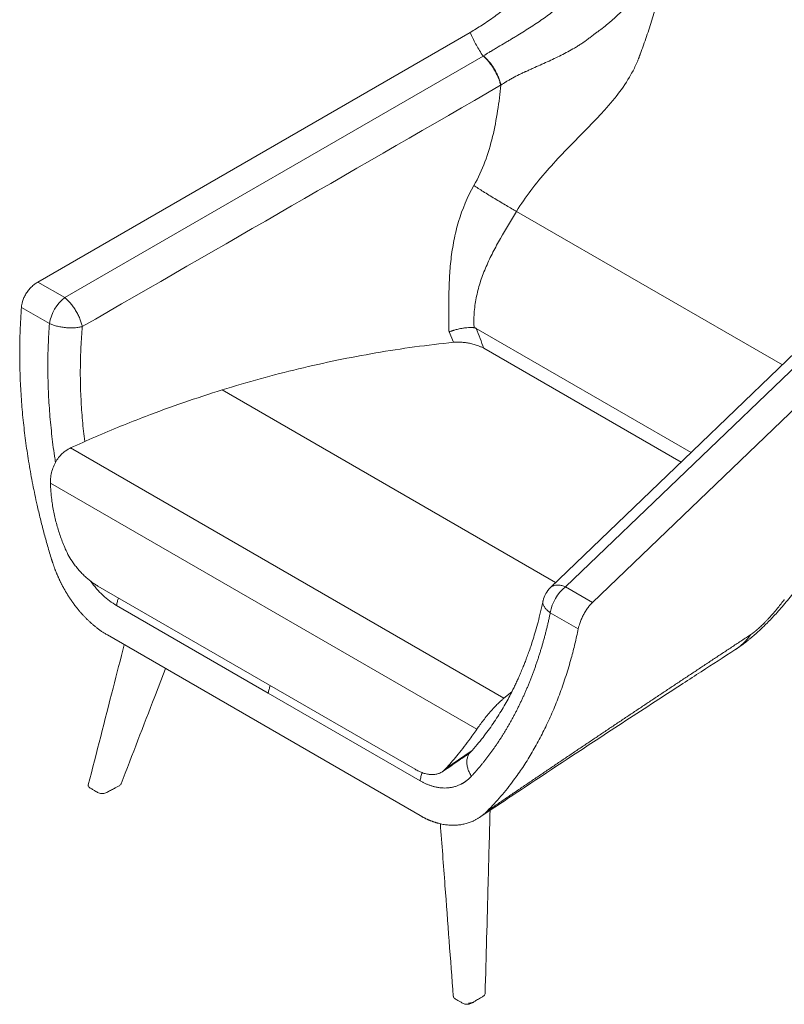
# Model space of a CAD drawing. Header units: millimetres. Extents: x 8 to 414, y 7 to 290.
# Tile 11 of 13: x 290 to 365, y 137 to 233. Entities that reach past the tile are written whole.
import ezdxf

# ---------------------------------------------------------------- set-up
doc = ezdxf.new("R2010")
doc.units = ezdxf.units.MM

msp = doc.modelspace()

# ---------------------------------------------------------------- linework, layer by layer
at = {"color": 7, "linetype": 'Continuous', "lineweight": 15}
for p, q in [((292.242, 207.694), (334.406, 232.036)), ((335.656, 229.725), (294.866, 206.18)), ((294.866, 206.18), (292.242, 207.694)), ((374.354, 207.386), (343.705, 177.985)), ((346.329, 176.471), (378.015, 206.861)), ((290.643, 205.228), (293.373, 203.651)), ((334.993, 203.173), (355.947, 191.076)), ((354.963, 190.132), (335.724, 201.239)), ((337.687, 167.123), (295.428, 191.519)), ((335.037, 164.095), (293.475, 188.089)), ((329.022, 160.204), (298.092, 178.06)), ((343.705, 177.985), (346.329, 176.471)), ((299.914, 176.168), (314.715, 167.623)), ((344.943, 173.881), (342.213, 175.457)), ((329.532, 155.678), (299.018, 173.293)), ((329.517, 159.079), (314.715, 167.623)), ((337.687, 167.123), (338.467, 167.763))]:
    msp.add_line(p, q, dxfattribs=at)
at = {"color": 8, "linetype": 'Continuous', "lineweight": 15}
for p, q in [((338.932, 214.588), (364.856, 199.622)), ((332.34, 202.835), (332.791, 201.826)), ((342.734, 178.401), (310.205, 197.18)), ((334.512, 161.963), (332.036, 160.262))]:
    msp.add_line(p, q, dxfattribs=at)
at = {"color": 7, "linetype": 'Continuous', "lineweight": 15, "flags": 128}
msp.add_lwpolyline([(372.871, 207.312), (356.086, 191.209), (342.223, 177.912)], dxfattribs=at)
at = {"color": 7, "linetype": 'Continuous', "lineweight": 15}
for centre, radius, start, end in [((297.315, 203.029), 3.991, 127.86271, 171.0262), ((343.953, 176.107), 2.5, 133.82011, 168.16356), ((346.155, 174.834), 3.991, 127.86271, 171.0262)]:
    msp.add_arc(centre, radius, start, end, dxfattribs=at)
for points, knots in [([(354.44, 243.13), (354.273, 242.031), (354.075, 240.927), (353.615, 238.711), (353.354, 237.599), (352.769, 235.367), (352.282, 233.688), (351.63, 231.718), (351.332, 230.872), (351.18, 230.448), (351.129, 230.307), (351.051, 230.095), (351.026, 230.025), (350.986, 229.919), (350.973, 229.883), (350.947, 229.812), (350.934, 229.776), (350.92, 229.741)], [0, 0, 0, 0, 0.25, 0.25, 0.5, 0.5, 0.75, 0.875, 0.9375, 0.9375, 0.96875, 0.96875, 0.984375, 0.984375, 0.992187, 0.992187, 1, 1, 1, 1]), ([(335.682, 229.741), (335.867, 229.854), (336.055, 229.969), (336.256, 230.092), (336.268, 230.099), (336.292, 230.114), (336.303, 230.121), (336.348, 230.148), (336.378, 230.166), (336.469, 230.22), (336.528, 230.256), (336.708, 230.363), (336.827, 230.434), (337.184, 230.645), (337.42, 230.784), (337.771, 230.992), (337.888, 231.061), (338.12, 231.199), (338.235, 231.268), (338.466, 231.406), (338.581, 231.474), (338.81, 231.612), (338.924, 231.68), (339.264, 231.887), (339.489, 232.026), (340.153, 232.442), (340.581, 232.72), (341.407, 233.281), (341.806, 233.563), (342.383, 233.992), (342.572, 234.136), (342.85, 234.354), (342.944, 234.427), (343.137, 234.58), (343.235, 234.657), (343.522, 234.889), (343.711, 235.046), (343.99, 235.286), (344.082, 235.366), (344.265, 235.528), (344.356, 235.61), (344.626, 235.857), (344.805, 236.022), (345.155, 236.351), (345.328, 236.515), (346.174, 237.334), (346.805, 237.983), (347.691, 238.93), (347.976, 239.242), (348.532, 239.852), (348.802, 240.151), (349.33, 240.728), (349.587, 241.006), (350.102, 241.529), (350.359, 241.775), (350.768, 242.105), (350.908, 242.208), (351.207, 242.394), (351.365, 242.478), (351.72, 242.612), (351.915, 242.664), (352.195, 242.682), (352.233, 242.683), (352.307, 242.685), (352.345, 242.684), (352.465, 242.681), (352.552, 242.675), (352.747, 242.651), (352.855, 242.633), (353.11, 242.577), (353.257, 242.54), (353.464, 242.468)], [0, 0, 0, 0, 0.03125, 0.03125, 0.033203, 0.033203, 0.035156, 0.035156, 0.039063, 0.039063, 0.046875, 0.046875, 0.0625, 0.0625, 0.09375, 0.09375, 0.109375, 0.109375, 0.125, 0.125, 0.140625, 0.140625, 0.15625, 0.15625, 0.1875, 0.1875, 0.25, 0.25, 0.3125, 0.3125, 0.34375, 0.34375, 0.359375, 0.359375, 0.375, 0.375, 0.40625, 0.40625, 0.421875, 0.421875, 0.4375, 0.4375, 0.46875, 0.46875, 0.5, 0.5, 0.625, 0.625, 0.6875, 0.6875, 0.75, 0.75, 0.8125, 0.8125, 0.875, 0.875, 0.90625, 0.90625, 0.9375, 0.9375, 0.96875, 0.96875, 0.972656, 0.972656, 0.976563, 0.976563, 0.984375, 0.984375, 0.992188, 0.992188, 1, 1, 1, 1]), ([(353.808, 241.958), (353.782, 241.911), (353.761, 241.855), (353.718, 241.742), (353.697, 241.683), (353.656, 241.566), (353.636, 241.506), (353.605, 241.417), (353.595, 241.388), (353.574, 241.328), (353.563, 241.296), (353.479, 241.054), (353.401, 240.835), (353.238, 240.401), (353.153, 240.185), (352.976, 239.755), (352.883, 239.542), (352.595, 238.908), (352.387, 238.494), (351.942, 237.682), (351.704, 237.285), (351.196, 236.509), (350.926, 236.13), (350.359, 235.396), (350.062, 235.041), (349.125, 234.009), (348.442, 233.366), (347.515, 232.612), (347.325, 232.464), (347.036, 232.245), (346.939, 232.172), (346.792, 232.065), (346.742, 232.029), (346.643, 231.958), (346.594, 231.925), (346.519, 231.87), (346.494, 231.852), (346.443, 231.814), (346.418, 231.797), (346.337, 231.731), (346.283, 231.687), (346.121, 231.559), (346.012, 231.475), (345.684, 231.23), (345.464, 231.074), (345.13, 230.852), (345.017, 230.779), (344.794, 230.638), (344.686, 230.572), (344.365, 230.384), (344.149, 230.262), (343.494, 229.91), (343.05, 229.69), (342.148, 229.264), (341.691, 229.058), (340.998, 228.748), (340.766, 228.644), (340.419, 228.487), (340.304, 228.435), (340.132, 228.356), (340.073, 228.326), (339.96, 228.277), (339.905, 228.255), (339.823, 228.222), (339.797, 228.213), (339.74, 228.187), (339.655, 228.148), (339.571, 228.108), (339.402, 228.028), (339.29, 227.973), (338.955, 227.808), (338.734, 227.694), (338.407, 227.515), (338.299, 227.454), (338.137, 227.36), (338.084, 227.329), (338.004, 227.281), (337.977, 227.265), (337.937, 227.24), (337.928, 227.235), (337.907, 227.222), (337.896, 227.215), (337.719, 227.107), (337.557, 227.002), (337.403, 226.892)], [0, 0, 0, 0, 0.007813, 0.007813, 0.015625, 0.015625, 0.023438, 0.023438, 0.027344, 0.027344, 0.03125, 0.03125, 0.0625, 0.0625, 0.09375, 0.09375, 0.125, 0.125, 0.1875, 0.1875, 0.25, 0.25, 0.3125, 0.3125, 0.375, 0.375, 0.5, 0.5, 0.53125, 0.53125, 0.546875, 0.546875, 0.554688, 0.554688, 0.5625, 0.5625, 0.566406, 0.566406, 0.570313, 0.570313, 0.578125, 0.578125, 0.59375, 0.59375, 0.625, 0.625, 0.640625, 0.640625, 0.65625, 0.65625, 0.6875, 0.6875, 0.75, 0.75, 0.8125, 0.8125, 0.84375, 0.84375, 0.859375, 0.859375, 0.867187, 0.867187, 0.875, 0.875, 0.878906, 0.878906, 0.882812, 0.890625, 0.890625, 0.90625, 0.90625, 0.9375, 0.9375, 0.953125, 0.953125, 0.960937, 0.960937, 0.964844, 0.964844, 0.966797, 0.966797, 0.96875, 0.96875, 1, 1, 1, 1]), ([(337.996, 234.505), (337.596, 234.195), (336.796, 233.573), (335.596, 232.748), (334.791, 232.267), (334.406, 232.036)], [0, 0, 0, 0, 0.341924, 0.685193, 1, 1, 1, 1]), ([(334.406, 232.036), (334.428, 231.984), (334.607, 231.562), (334.987, 230.779), (335.433, 230.077), (335.656, 229.725)], [0, 0, 0, 0, 0.066041, 0.532053, 1, 1, 1, 1]), ([(335.682, 229.741), (335.682, 229.741), (335.682, 229.741), (335.682, 229.741), (335.673, 229.736), (335.665, 229.73), (335.656, 229.725)], [0.0000000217, 0.0000000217, 0.0000000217, 0.0000000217, 0.0000007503, 0.0000007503, 0.0000007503, 0.0003278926, 0.0003278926, 0.0003278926, 0.0003278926]), ([(335.656, 229.725), (335.74, 229.659), (335.827, 229.582), (336.007, 229.406), (336.099, 229.308), (336.283, 229.091), (336.375, 228.973), (336.554, 228.723), (336.641, 228.591), (336.805, 228.318), (336.882, 228.179), (337.022, 227.9), (337.085, 227.76), (337.195, 227.489), (337.242, 227.357), (337.32, 227.105), (337.351, 226.986), (337.374, 226.875)], [0, 0, 0, 0, 0.125, 0.125, 0.25, 0.25, 0.375, 0.375, 0.5, 0.5, 0.625, 0.625, 0.75, 0.75, 0.875, 0.875, 1, 1, 1, 1]), ([(335.682, 229.741), (335.773, 229.668), (335.866, 229.586), (336.052, 229.402), (336.145, 229.301), (336.327, 229.085), (336.416, 228.969), (336.588, 228.727), (336.671, 228.6), (336.828, 228.341), (336.902, 228.207), (337.039, 227.938), (337.101, 227.803), (337.212, 227.534), (337.261, 227.4), (337.344, 227.14), (337.377, 227.013), (337.403, 226.892)], [0, 0, 0, 0, 0.125, 0.125, 0.25, 0.25, 0.375, 0.375, 0.5, 0.5, 0.625, 0.625, 0.75, 0.75, 0.875, 0.875, 1, 1, 1, 1]), ([(350.92, 229.741), (350.902, 229.692), (350.885, 229.645), (350.859, 229.577), (350.851, 229.555), (350.833, 229.511), (350.79, 229.399), (350.745, 229.289), (350.634, 229.026), (350.556, 228.852), (350.31, 228.338), (350.13, 228.003), (349.55, 227.018), (349.107, 226.388), (348.381, 225.468), (348.128, 225.165), (347.604, 224.565), (347.333, 224.269), (346.505, 223.38), (345.931, 222.792), (344.192, 221.017), (343.008, 219.82), (340.804, 217.31), (339.782, 215.998), (338.932, 214.588)], [0, 0, 0, 0, 0.007813, 0.007813, 0.011719, 0.011719, 0.015625, 0.03125, 0.03125, 0.0625, 0.0625, 0.125, 0.125, 0.25, 0.25, 0.3125, 0.3125, 0.375, 0.375, 0.5, 0.5, 0.75, 0.75, 1, 1, 1, 1]), ([(334.763, 217.108), (335.185, 217.842), (335.541, 218.616), (336.141, 220.216), (336.386, 221.041), (336.788, 222.709), (337.025, 223.974), (337.201, 225.233), (337.308, 226.067), (337.357, 226.481), (337.403, 226.892)], [0, 0, 0, 0, 0.25, 0.25, 0.5, 0.5, 0.75, 0.875, 0.875, 1, 1, 1, 1]), ([(332.34, 202.835), (332.334, 202.981), (332.33, 203.127), (332.324, 203.419), (332.322, 203.566), (332.321, 203.859), (332.321, 204.006), (332.32, 204.299), (332.32, 204.445), (332.319, 205.176), (332.319, 205.757), (332.336, 206.929), (332.353, 207.517), (332.417, 208.706), (332.464, 209.306), (332.606, 210.523), (332.748, 211.446), (332.951, 212.37), (333.101, 212.983), (333.184, 213.289), (333.635, 214.808), (334.123, 215.998), (334.763, 217.108)], [0, 0, 0, 0, 0.03125, 0.03125, 0.0625, 0.0625, 0.09375, 0.09375, 0.125, 0.125, 0.25, 0.25, 0.375, 0.375, 0.5, 0.5, 0.625, 0.6875, 0.6875, 0.75, 0.75, 1, 1, 1, 1]), ([(338.932, 214.588), (338.787, 214.668), (338.63, 214.755), (338.298, 214.943), (338.122, 215.044), (337.758, 215.255), (337.569, 215.365), (337.185, 215.593), (336.99, 215.709), (336.602, 215.944), (336.41, 216.061), (336.035, 216.293), (335.853, 216.406), (335.507, 216.625), (335.342, 216.73), (335.035, 216.929), (334.893, 217.022), (334.763, 217.108)], [0, 0, 0, 0, 0.125, 0.125, 0.25, 0.25, 0.375, 0.375, 0.5, 0.5, 0.625, 0.625, 0.75, 0.75, 0.875, 0.875, 1, 1, 1, 1]), ([(338.932, 214.588), (338.404, 213.706), (337.866, 212.838), (337.23, 211.728), (337.105, 211.505), (336.859, 211.055), (336.498, 210.375), (336.167, 209.68), (335.764, 208.744), (335.582, 208.271), (335.266, 207.312), (335.132, 206.826), (334.921, 205.841), (334.845, 205.341), (334.782, 204.581), (334.77, 204.326), (334.765, 203.94), (334.766, 203.811), (334.77, 203.554), (334.774, 203.425), (334.779, 203.296)], [0, 0, 0, 0, 0.25, 0.25, 0.3125, 0.3125, 0.375, 0.5, 0.5, 0.625, 0.625, 0.75, 0.75, 0.875, 0.875, 0.9375, 0.9375, 0.96875, 0.96875, 1, 1, 1, 1]), ([(292.242, 207.694), (292.131, 207.624), (291.91, 207.484), (291.6, 207.21), (291.32, 206.895), (291.077, 206.547), (290.882, 206.176), (290.752, 205.826), (290.673, 205.507), (290.653, 205.321), (290.643, 205.228)], [0, 0, 0, 0, 0.13457, 0.269131, 0.403781, 0.538418, 0.671508, 0.804591, 0.902295, 1, 1, 1, 1]), ([(294.866, 206.18), (294.957, 206.108), (295.049, 206.026), (295.233, 205.844), (295.325, 205.744), (295.505, 205.529), (295.594, 205.415), (295.765, 205.175), (295.848, 205.05), (296.004, 204.792), (296.077, 204.66), (296.213, 204.393), (296.275, 204.259), (296.387, 203.992), (296.436, 203.859), (296.519, 203.6), (296.553, 203.473), (296.579, 203.352)], [0, 0, 0, 0, 0.125, 0.125, 0.25, 0.25, 0.375, 0.375, 0.5, 0.5, 0.625, 0.625, 0.75, 0.75, 0.875, 0.875, 1, 1, 1, 1]), ([(293.583, 180.65), (293.451, 181.089), (293.187, 181.968), (292.823, 183.293), (292.482, 184.623), (292.115, 186.181), (291.738, 187.967), (291.374, 189.978), (291.07, 191.985), (290.825, 194.005), (290.641, 196.033), (290.521, 198.067), (290.466, 200.083), (290.477, 201.946), (290.535, 203.662), (290.607, 204.706), (290.643, 205.228)], [0, 0, 0, 0, 0.053311, 0.106621, 0.160097, 0.213572, 0.293997, 0.37449, 0.454984, 0.535408, 0.618165, 0.700996, 0.783828, 0.866585, 0.933253, 1, 1, 1, 1]), ([(293.373, 203.651), (293.469, 203.606), (293.575, 203.561), (293.807, 203.478), (293.933, 203.44), (294.2, 203.371), (294.341, 203.34), (294.632, 203.29), (294.782, 203.27), (295.085, 203.241), (295.237, 203.233), (295.537, 203.229), (295.683, 203.232), (295.965, 203.25), (296.1, 203.264), (296.353, 203.302), (296.471, 203.326), (296.579, 203.352)], [0, 0, 0, 0, 0.125, 0.125, 0.25, 0.25, 0.375, 0.375, 0.5, 0.5, 0.625, 0.625, 0.75, 0.75, 0.875, 0.875, 1, 1, 1, 1]), ([(334.781, 203.245), (334.77, 203.246), (334.748, 203.248), (334.713, 203.251), (334.677, 203.253), (334.64, 203.255), (334.602, 203.257), (334.564, 203.258), (334.524, 203.259), (334.484, 203.259), (334.443, 203.259), (334.401, 203.259), (334.358, 203.258), (334.314, 203.256), (334.27, 203.255), (334.143, 203.248), (333.918, 203.229), (333.612, 203.186), (333.275, 203.12), (333.018, 203.056), (332.819, 202.998), (332.718, 202.967), (332.626, 202.937), (332.542, 202.909), (332.468, 202.882), (332.401, 202.858), (332.359, 202.842), (332.34, 202.835)], [0, 0, 0, 0, 0.017035, 0.034213, 0.05153, 0.068984, 0.086573, 0.104293, 0.122142, 0.140115, 0.158211, 0.176424, 0.194752, 0.213189, 0.231733, 0.250378, 0.369475, 0.500066, 0.600531, 0.752704, 0.796806, 0.837913, 0.876055, 0.911276, 0.943632, 0.973184, 1, 1, 1, 1]), ([(334.781, 203.245), (334.788, 203.244), (334.802, 203.243), (334.823, 203.239), (334.844, 203.235), (334.865, 203.229), (334.886, 203.222), (334.907, 203.215), (334.928, 203.206), (334.95, 203.196), (334.971, 203.185), (334.985, 203.177), (334.993, 203.173)], [0, 0, 0, 0, 0.096915, 0.194273, 0.292169, 0.390696, 0.489945, 0.590004, 0.690958, 0.79289, 0.895878, 1, 1, 1, 1]), ([(310.205, 197.18), (311.445, 197.552), (313.926, 198.296), (317.664, 199.251), (321.422, 200.093), (325.197, 200.803), (328.986, 201.397), (331.515, 201.683), (332.779, 201.826)], [0, 0, 0, 0, 0.166017, 0.332069, 0.498087, 0.665379, 0.832707, 1, 1, 1, 1]), ([(332.779, 201.826), (332.898, 201.834), (333.137, 201.852), (333.53, 201.838), (333.934, 201.797), (334.356, 201.725), (334.785, 201.622), (335.166, 201.498), (335.483, 201.369), (335.644, 201.282), (335.725, 201.238)], [0, 0, 0, 0, 0.128993, 0.258058, 0.386747, 0.515434, 0.656491, 0.797417, 0.898747, 1, 1, 1, 1]), ([(295.428, 191.519), (296.237, 191.884), (297.853, 192.616), (300.297, 193.64), (303.165, 194.773), (306.465, 195.982), (308.958, 196.781), (310.205, 197.18)], [0, 0, 0, 0, 0.166353, 0.332724, 0.499078, 0.749539, 1, 1, 1, 1]), ([(293.475, 188.089), (293.478, 188.288), (293.485, 188.686), (293.603, 189.278), (293.805, 189.843), (294.083, 190.354), (294.426, 190.795), (294.777, 191.122), (295.115, 191.361), (295.324, 191.466), (295.428, 191.519)], [0, 0, 0, 0, 0.138676, 0.277284, 0.416425, 0.555525, 0.686587, 0.817656, 0.908825, 1, 1, 1, 1]), ([(294.915, 181.691), (294.76, 182.074), (294.45, 182.839), (294.077, 184.029), (293.78, 185.249), (293.602, 186.344), (293.505, 187.292), (293.485, 187.823), (293.475, 188.089)], [0, 0, 0, 0, 0.187968, 0.37592, 0.567447, 0.758955, 0.879325, 1, 1, 1, 1]), ([(298.092, 178.06), (297.989, 178.122), (297.783, 178.246), (297.47, 178.469), (297.155, 178.717), (296.844, 178.993), (296.54, 179.289), (296.245, 179.608), (295.96, 179.949), (295.624, 180.398), (295.252, 180.973), (295.028, 181.45), (294.916, 181.691)], [0, 0, 0, 0, 0.084527, 0.169057, 0.256093, 0.343132, 0.429071, 0.515012, 0.60336, 0.691707, 0.844081, 1, 1, 1, 1]), ([(293.583, 180.65), (293.593, 180.619), (293.612, 180.557), (293.642, 180.463), (293.672, 180.37), (293.704, 180.276), (293.736, 180.181), (293.769, 180.087), (293.802, 179.992), (293.837, 179.897), (293.872, 179.802), (293.908, 179.706), (293.945, 179.61), (293.983, 179.514), (294.022, 179.418), (294.061, 179.322), (294.102, 179.226), (294.143, 179.129), (294.185, 179.032), (294.228, 178.936), (294.272, 178.839), (294.316, 178.742), (294.362, 178.645), (294.408, 178.548), (294.456, 178.452), (294.504, 178.355), (294.553, 178.258), (294.602, 178.161), (294.653, 178.065), (294.704, 177.968), (294.757, 177.872), (294.81, 177.776), (294.864, 177.68), (294.919, 177.584), (294.975, 177.488), (295.032, 177.393), (295.089, 177.298), (295.147, 177.203), (295.207, 177.109), (295.267, 177.014), (295.327, 176.921), (295.389, 176.827), (295.452, 176.734), (295.515, 176.642), (295.579, 176.55), (295.644, 176.458), (295.71, 176.367), (295.771, 176.283), (295.83, 176.205), (295.885, 176.132), (295.943, 176.056), (296.004, 175.978), (296.068, 175.899), (296.134, 175.817), (296.203, 175.733), (296.275, 175.647), (296.35, 175.56), (296.427, 175.47), (296.507, 175.38), (296.591, 175.288), (296.677, 175.194), (296.766, 175.1), (296.858, 175.004), (296.953, 174.907), (297.051, 174.81), (297.152, 174.712), (297.256, 174.614), (297.363, 174.515), (297.473, 174.416), (297.586, 174.318), (297.702, 174.219), (297.821, 174.121), (297.943, 174.024), (298.068, 173.928), (298.195, 173.832), (298.326, 173.738), (298.459, 173.645), (298.595, 173.554), (298.734, 173.465), (298.875, 173.377), (298.97, 173.322), (299.018, 173.293)], [0, 0, 0, 0, 0.009807, 0.019664, 0.029573, 0.039533, 0.049543, 0.059604, 0.069715, 0.079876, 0.090088, 0.100349, 0.11066, 0.121019, 0.131428, 0.141886, 0.152392, 0.162947, 0.173549, 0.184199, 0.194895, 0.205639, 0.21643, 0.227266, 0.238148, 0.249075, 0.260048, 0.271064, 0.282125, 0.293229, 0.304377, 0.315567, 0.326799, 0.338072, 0.349387, 0.360742, 0.372137, 0.383571, 0.395044, 0.406555, 0.418104, 0.42969, 0.441312, 0.45297, 0.464662, 0.476389, 0.48815, 0.499943, 0.50924, 0.518918, 0.528979, 0.539421, 0.550244, 0.561447, 0.57303, 0.584992, 0.597331, 0.610047, 0.623137, 0.6366, 0.650435, 0.664639, 0.679209, 0.694144, 0.709441, 0.725097, 0.741107, 0.75747, 0.77418, 0.791234, 0.808627, 0.826355, 0.844412, 0.862793, 0.881492, 0.900503, 0.919819, 0.939434, 0.959341, 0.979533, 1, 1, 1, 1]), ([(341.506, 176.62), (341.428, 176.257), (341.276, 175.56), (341.029, 174.58), (340.785, 173.697), (340.547, 172.907), (340.321, 172.21), (340.11, 171.601), (339.919, 171.077), (339.744, 170.621), (339.564, 170.166), (339.374, 169.708), (339.173, 169.245), (338.978, 168.814), (338.779, 168.39), (338.542, 167.904), (338.254, 167.342), (337.905, 166.698), (337.514, 166.022), (337.089, 165.333), (336.637, 164.649), (336.159, 163.971), (335.64, 163.286), (335.062, 162.573), (334.641, 162.105), (334.422, 161.862)], [0, 0, 0, 0, 0.0603604, 0.1159996, 0.1669878, 0.2133721, 0.2551813, 0.2918184, 0.3240596, 0.351902, 0.3769983, 0.4099899, 0.4396095, 0.4668327, 0.4949012, 0.52428, 0.5653199, 0.6107235, 0.6602315, 0.7117164, 0.7646471, 0.8179907, 0.8736866, 0.934291, 1, 1, 1, 1]), ([(360.22, 171.843), (360.38, 171.949), (360.671, 172.142), (361.063, 172.43), (361.369, 172.667), (361.589, 172.845), (361.736, 172.966), (361.842, 173.056), (361.959, 173.155), (362.129, 173.302), (362.364, 173.511), (362.672, 173.792), (363.048, 174.151), (363.46, 174.559), (363.901, 175.014), (364.359, 175.507), (364.851, 176.065), (365.364, 176.675), (365.698, 177.097), (365.869, 177.313)], [0, 0, 0, 0, 0.075118, 0.137041, 0.186915, 0.224388, 0.245163, 0.259275, 0.278193, 0.305632, 0.347213, 0.400139, 0.465101, 0.543344, 0.616766, 0.700286, 0.79321, 0.894351, 1, 1, 1, 1]), ([(361.783, 173.345), (361.791, 173.351), (361.808, 173.362), (361.833, 173.379), (361.859, 173.396), (361.885, 173.415), (361.911, 173.433), (361.938, 173.453), (361.965, 173.472), (361.992, 173.493), (362.02, 173.513), (362.048, 173.535), (362.076, 173.557), (362.105, 173.579), (362.134, 173.602), (362.164, 173.626), (362.194, 173.65), (362.224, 173.675), (362.254, 173.7), (362.285, 173.726), (362.317, 173.752), (362.348, 173.779), (362.38, 173.806), (362.413, 173.834), (362.446, 173.863), (362.479, 173.892), (362.512, 173.922), (362.546, 173.952), (362.58, 173.983), (362.615, 174.014), (362.696, 174.088), (362.825, 174.208), (363.003, 174.381), (363.185, 174.563), (363.371, 174.755), (363.635, 175.037), (363.978, 175.42), (364.299, 175.803), (364.545, 176.111), (364.687, 176.292), (364.798, 176.436), (364.868, 176.526), (364.925, 176.6), (364.97, 176.658), (365.003, 176.701), (365.023, 176.727), (365.033, 176.74), (365.036, 176.743)], [0, 0, 0, 0, 0.008609, 0.017207, 0.025799, 0.034389, 0.042981, 0.051578, 0.060185, 0.068805, 0.077443, 0.086102, 0.094786, 0.103499, 0.112245, 0.121028, 0.12985, 0.138717, 0.147631, 0.156597, 0.165617, 0.174695, 0.183835, 0.193039, 0.202311, 0.211655, 0.221073, 0.230568, 0.240143, 0.249802, 0.259546, 0.307995, 0.357559, 0.408551, 0.461257, 0.515931, 0.638963, 0.769633, 0.824883, 0.888988, 0.917783, 0.942268, 0.962441, 0.978301, 0.989848, 0.997081, 1, 1, 1, 1]), ([(346.329, 176.471), (346.245, 176.385), (346.078, 176.214), (345.836, 175.9), (345.609, 175.554), (345.405, 175.184), (345.23, 174.802), (345.098, 174.453), (345.003, 174.143), (344.963, 173.968), (344.943, 173.881)], [0, 0, 0, 0, 0.13457, 0.269131, 0.403781, 0.538418, 0.671508, 0.804591, 0.902295, 1, 1, 1, 1]), ([(342.213, 175.457), (342.199, 175.394), (342.173, 175.267), (342.132, 175.078), (342.09, 174.889), (342.048, 174.701), (342.005, 174.514), (341.961, 174.327), (341.917, 174.141), (341.871, 173.956), (341.825, 173.771), (341.779, 173.587), (341.732, 173.403), (341.683, 173.22), (341.635, 173.038), (341.585, 172.856), (341.535, 172.675), (341.484, 172.494), (341.432, 172.314), (341.38, 172.135), (341.327, 171.957), (341.273, 171.779), (341.219, 171.601), (341.163, 171.424), (341.107, 171.248), (341.051, 171.073), (340.993, 170.898), (340.935, 170.723), (340.876, 170.55), (340.817, 170.377), (340.756, 170.204), (340.695, 170.033), (340.634, 169.861), (340.571, 169.691), (340.508, 169.521), (340.444, 169.352), (340.38, 169.183), (340.314, 169.015), (340.248, 168.847), (340.181, 168.681), (340.114, 168.514), (340.046, 168.349), (339.977, 168.184), (339.907, 168.019), (339.837, 167.856), (339.766, 167.693), (339.694, 167.53), (339.621, 167.368), (339.548, 167.207), (339.474, 167.046), (339.4, 166.886), (339.324, 166.727), (339.224, 166.518), (339.097, 166.259), (338.944, 165.954), (338.788, 165.651), (338.63, 165.351), (338.469, 165.055), (338.306, 164.761), (338.14, 164.471), (337.972, 164.183), (337.801, 163.899), (337.628, 163.617), (337.453, 163.338), (337.275, 163.063), (337.094, 162.79), (336.912, 162.521), (336.726, 162.255), (336.538, 161.991), (336.348, 161.731), (336.155, 161.473), (335.96, 161.219), (335.763, 160.967), (335.563, 160.719), (335.36, 160.474), (335.155, 160.231), (334.948, 159.992), (334.738, 159.756), (334.596, 159.601), (334.525, 159.523)], [0, 0, 0, 0, 0.0098573, 0.0197089, 0.029555, 0.0393957, 0.0492313, 0.059062, 0.0688881, 0.0787097, 0.0885271, 0.0983406, 0.1081502, 0.1179564, 0.1277592, 0.1375589, 0.1473558, 0.15715, 0.1669418, 0.1767314, 0.1865191, 0.196305, 0.2060894, 0.2158725, 0.2256546, 0.2354358, 0.2452164, 0.2549967, 0.2647768, 0.2745569, 0.2843373, 0.2941183, 0.3039, 0.3136827, 0.3234666, 0.3332519, 0.3430389, 0.3528277, 0.3626187, 0.372412, 0.3822078, 0.3920064, 0.401808, 0.4116129, 0.4214211, 0.4312331, 0.441049, 0.450869, 0.4606933, 0.4705223, 0.480356, 0.4901947, 0.5000387, 0.5193071, 0.5385588, 0.5577957, 0.5770193, 0.5962313, 0.6154335, 0.6346274, 0.6538148, 0.6729974, 0.6921769, 0.7113549, 0.7305332, 0.7497134, 0.7688973, 0.7880865, 0.8072827, 0.8264875, 0.8457028, 0.8649302, 0.8841713, 0.9034278, 0.9227014, 0.9419937, 0.9613065, 0.9806414, 1, 1, 1, 1]), ([(336.062, 156.127), (336.289, 156.36), (336.741, 156.825), (337.395, 157.562), (338.03, 158.329), (338.747, 159.261), (339.531, 160.376), (340.362, 161.697), (341.142, 163.079), (341.875, 164.534), (342.557, 166.063), (343.187, 167.663), (343.757, 169.318), (344.232, 170.914), (344.628, 172.435), (344.838, 173.399), (344.943, 173.881)], [0, 0, 0, 0, 0.053311, 0.106621, 0.160097, 0.213572, 0.293997, 0.37449, 0.454984, 0.535408, 0.618165, 0.700996, 0.783828, 0.866585, 0.933253, 1, 1, 1, 1]), ([(336.062, 156.127), (336.357, 156.328), (336.946, 156.729), (337.829, 157.33), (338.712, 157.93), (339.596, 158.53), (340.48, 159.128), (341.364, 159.726), (342.248, 160.324), (343.133, 160.921), (344.018, 161.517), (344.903, 162.113), (345.788, 162.708), (346.674, 163.302), (347.56, 163.897), (348.446, 164.49), (349.332, 165.083), (350.219, 165.676), (351.106, 166.268), (351.994, 166.86), (352.882, 167.451), (353.77, 168.042), (354.659, 168.632), (355.548, 169.223), (356.437, 169.812), (357.327, 170.402), (358.217, 170.991), (359.108, 171.58), (359.999, 172.169), (360.891, 172.757), (361.486, 173.149), (361.783, 173.345)], [0, 0, 0, 0, 0.034347, 0.068701, 0.103062, 0.137431, 0.171807, 0.206191, 0.240584, 0.274985, 0.309395, 0.343814, 0.378243, 0.412682, 0.447131, 0.481591, 0.516062, 0.550544, 0.585038, 0.619543, 0.654062, 0.688592, 0.723136, 0.757694, 0.792265, 0.82685, 0.861449, 0.896064, 0.930694, 0.965339, 1, 1, 1, 1]), ([(300.664, 172.343), (300.302, 170.931), (299.133, 166.377), (297.964, 161.821), (297.158, 158.678)], [0, 0, 0, 0, 0.310112, 1, 1, 1, 1]), ([(335.321, 155.514), (336.644, 156.398), (340.664, 159.083), (346.606, 162.995), (351.912, 166.459), (355.073, 168.512), (357.432, 170.041), (359.122, 171.134), (360.22, 171.843)], [0, 0, 0, 0, 0.161381, 0.490249, 0.718221, 0.798213, 0.868974, 1, 1, 1, 1]), ([(300.357, 158.771), (301.449, 161.608), (302.893, 165.357), (304.338, 169.107), (304.689, 170.02)], [0, 0, 0, 0, 0.756578, 1, 1, 1, 1]), ([(335.037, 164.095), (335.139, 164.238), (335.342, 164.523), (335.691, 164.982), (336.064, 165.447), (336.447, 165.898), (336.83, 166.317), (337.163, 166.653), (337.45, 166.922), (337.608, 167.056), (337.687, 167.123)], [0, 0, 0, 0, 0.138676, 0.277284, 0.416425, 0.555525, 0.686587, 0.817656, 0.908825, 1, 1, 1, 1]), ([(332.036, 160.262), (332.209, 160.455), (332.555, 160.842), (333.101, 161.501), (333.67, 162.222), (334.189, 162.913), (334.646, 163.542), (334.906, 163.911), (335.037, 164.095)], [0, 0, 0, 0, 0.187968, 0.37592, 0.567447, 0.758955, 0.879325, 1, 1, 1, 1]), ([(331.715, 159.98), (331.912, 160.114), (332.373, 160.429), (333.076, 160.908), (333.72, 161.346), (334.1, 161.605), (334.238, 161.698)], [0, 0, 0, 0, 0.234033, 0.548304, 0.836403, 1, 1, 1, 1]), ([(334.422, 161.862), (334.392, 161.83), (334.331, 161.769), (334.271, 161.723), (334.241, 161.7)], [0, 0, 0, 0, 0.502741, 1, 1, 1, 1]), ([(332.036, 160.262), (331.947, 160.174), (331.768, 159.999), (331.465, 159.825), (331.138, 159.715), (330.791, 159.669), (330.42, 159.686), (330.028, 159.764), (329.618, 159.903), (329.28, 160.059), (329.079, 160.172), (329.022, 160.204)], [0, 0, 0, 0, 0.122072, 0.244164, 0.362019, 0.480255, 0.598119, 0.716227, 0.834718, 0.952791, 1, 1, 1, 1]), ([(334.525, 159.523), (334.511, 159.507), (334.481, 159.476), (334.437, 159.43), (334.392, 159.385), (334.347, 159.341), (334.301, 159.298), (334.254, 159.256), (334.207, 159.215), (334.16, 159.175), (334.112, 159.135), (334.063, 159.097), (334.014, 159.06), (333.964, 159.023), (333.914, 158.988), (333.864, 158.953), (333.812, 158.92), (333.761, 158.887), (333.708, 158.856), (333.656, 158.825), (333.602, 158.795), (333.549, 158.766), (333.417, 158.699), (333.204, 158.604), (332.901, 158.502), (332.588, 158.429), (332.266, 158.385), (331.936, 158.369), (331.599, 158.383), (331.258, 158.426), (330.986, 158.483), (330.785, 158.536), (330.658, 158.573), (330.531, 158.614), (330.404, 158.659), (330.277, 158.708), (330.15, 158.76), (330.023, 158.816), (329.896, 158.876), (329.769, 158.94), (329.643, 159.007), (329.559, 159.055), (329.517, 159.079)], [0, 0, 0, 0, 0.011775, 0.023535, 0.035284, 0.047023, 0.058753, 0.070476, 0.082194, 0.093909, 0.105622, 0.117335, 0.12905, 0.140769, 0.152493, 0.164224, 0.175964, 0.187714, 0.199477, 0.211253, 0.223046, 0.234855, 0.246684, 0.30881, 0.370776, 0.43283, 0.495221, 0.557948, 0.620507, 0.683145, 0.746109, 0.769248, 0.792338, 0.815394, 0.838426, 0.861446, 0.884466, 0.9075, 0.930558, 0.953653, 0.976796, 1, 1, 1, 1]), ([(298.961, 157.938), (298.905, 157.913), (298.792, 157.864), (298.58, 157.836), (298.363, 157.846), (298.15, 157.899), (297.986, 157.999), (297.786, 158.113), (297.562, 158.249), (297.324, 158.368), (297.183, 158.496), (297.14, 158.596), (297.159, 158.655), (297.166, 158.676)], [0, 0, 0, 0, 0.081171, 0.162279, 0.24546, 0.330073, 0.42377, 0.518377, 0.656311, 0.801286, 0.879761, 0.958278, 1, 1, 1, 1]), ([(300.351, 158.774), (300.349, 158.763), (300.339, 158.713), (300.257, 158.637), (300.123, 158.559), (299.931, 158.463), (299.673, 158.32), (299.332, 158.138), (299.084, 158.005), (298.961, 157.938)], [0, 0, 0, 0, 0.0281085, 0.1265695, 0.219448, 0.3128184, 0.499622, 0.749811, 1, 1, 1, 1]), ([(329.532, 155.678), (329.557, 155.664), (329.606, 155.636), (329.68, 155.594), (329.754, 155.554), (329.828, 155.515), (329.903, 155.476), (329.977, 155.439), (330.051, 155.402), (330.125, 155.367), (330.199, 155.332), (330.274, 155.299), (330.348, 155.266), (330.422, 155.235), (330.497, 155.204), (330.571, 155.174), (330.646, 155.145), (330.72, 155.118), (330.795, 155.091), (330.869, 155.065), (330.944, 155.04), (331.018, 155.016), (331.093, 154.993), (331.168, 154.971), (331.242, 154.95), (331.441, 154.897), (331.762, 154.825), (332.202, 154.762), (332.636, 154.736), (333.065, 154.746), (333.486, 154.792), (333.897, 154.875), (334.296, 154.994), (334.593, 155.114), (334.796, 155.21), (334.911, 155.269), (335.024, 155.331), (335.136, 155.396), (335.246, 155.464), (335.354, 155.536), (335.46, 155.611), (335.565, 155.689), (335.668, 155.77), (335.769, 155.854), (335.869, 155.942), (335.967, 156.033), (336.03, 156.096), (336.062, 156.127)], [0, 0, 0, 0, 0.0105045, 0.0209963, 0.0314766, 0.0419462, 0.0524063, 0.0628579, 0.0733021, 0.0837399, 0.0941723, 0.1046005, 0.1150255, 0.1254483, 0.1358701, 0.1462917, 0.1567145, 0.1671393, 0.1775672, 0.1879994, 0.1984368, 0.2088805, 0.2193316, 0.2297911, 0.2402601, 0.2507396, 0.3132767, 0.375523, 0.4377078, 0.5000612, 0.5627795, 0.6251874, 0.6875229, 0.7500244, 0.76937, 0.7886701, 0.8079317, 0.827162, 0.846368, 0.8655568, 0.8847357, 0.9039118, 0.9230922, 0.942284, 0.9614946, 0.9807308, 1, 1, 1, 1]), ([(335.86, 138.334), (335.957, 141.919), (336.119, 147.873), (336.28, 153.828), (336.344, 156.197)], [0, 0, 0, 0, 0.602176, 1, 1, 1, 1]), ([(331.493, 154.893), (331.644, 152.884), (332.063, 147.276), (332.482, 141.667), (332.751, 138.068)], [0, 0, 0, 0, 0.35831, 1, 1, 1, 1]), ([(332.76, 138.069), (332.761, 138.043), (332.765, 137.974), (332.854, 137.867), (333.023, 137.772), (333.222, 137.656), (333.458, 137.527), (333.663, 137.39), (333.886, 137.307), (334.089, 137.283), (334.293, 137.299), (334.474, 137.353), (334.616, 137.435), (334.793, 137.55), (335.059, 137.705), (335.359, 137.892), (335.634, 138.046), (335.809, 138.175), (335.866, 138.273), (335.856, 138.326), (335.855, 138.334)], [0, 0, 0, 0, 0.029176, 0.07672, 0.129367, 0.182526, 0.260029, 0.341489, 0.385584, 0.429702, 0.473476, 0.516916, 0.560105, 0.603517, 0.690334, 0.806351, 0.890004, 0.940186, 0.990696, 1, 1, 1, 1]), ([(334.252, 137.409), (334.309, 137.411), (334.388, 137.413), (334.502, 137.43), (334.589, 137.447), (334.649, 137.466), (334.676, 137.474)], [0, 0, 0, 0, 0.384107, 0.540263, 0.797076, 1, 1, 1, 1])]:
    msp.add_open_spline(points, degree=3, knots=knots, dxfattribs=at)
for points in [[(337.374, 226.875), (323.776, 219.03), (310.178, 211.187), (296.579, 203.352)], [(337.374, 226.875), (337.384, 226.881), (337.393, 226.886), (337.403, 226.892)], [(334.779, 203.296), (334.78, 203.279), (334.781, 203.262), (334.781, 203.245)]]:
    msp.add_open_spline(points, degree=3, dxfattribs=at)
at = {"color": 8, "linetype": 'Continuous', "lineweight": 15}
for points, knots in [([(293.373, 203.651), (293.328, 202.956), (293.238, 201.567), (293.204, 199.443), (293.246, 197.296), (293.368, 195.124), (293.576, 192.932), (293.777, 191.257), (293.934, 190.315), (293.968, 190.11)], [0, 0, 0, 0, 0.15974, 0.318864, 0.477752, 0.636787, 0.796349, 0.955661, 1, 1, 1, 1]), ([(296.826, 192.143), (296.781, 192.485), (296.643, 193.525), (296.501, 195.252), (296.393, 197.317), (296.372, 199.358), (296.425, 201.375), (296.527, 202.693), (296.579, 203.352)], [0, 0, 0, 0, 0.08937, 0.271742, 0.454171, 0.636131, 0.817901, 1, 1, 1, 1]), ([(335.725, 201.234), (335.607, 201.558), (335.372, 202.203), (335.118, 202.851), (334.993, 203.173)], [0, 0, 0, 0, 0.502767, 1, 1, 1, 1]), ([(297.383, 178.542), (297.388, 178.534), (297.564, 178.265), (297.962, 177.794), (298.573, 177.152), (299.228, 176.597), (299.685, 176.311), (299.914, 176.168)], [0, 0, 0, 0, 0.0074607, 0.2538252, 0.5008133, 0.750211, 1, 1, 1, 1]), ([(342.224, 177.91), (342.227, 177.914), (342.282, 177.985), (342.443, 178.071), (342.703, 178.157), (343.011, 178.168), (343.347, 178.118), (343.586, 178.029), (343.705, 177.985)], [0, 0, 0, 0, 0.010307, 0.208246, 0.406184, 0.604122, 0.802062, 1, 1, 1, 1]), ([(300.107, 176.896), (300.067, 176.787), (299.977, 176.54), (299.937, 176.301), (299.914, 176.168)], [0, 0, 0, 0, 0.44469, 1, 1, 1, 1]), ([(341.51, 176.619), (341.507, 176.612), (341.478, 176.536), (341.494, 176.373), (341.561, 176.138), (341.711, 175.901), (341.923, 175.67), (342.116, 175.528), (342.213, 175.457)], [0, 0, 0, 0, 0.018427, 0.214742, 0.411056, 0.607371, 0.803686, 1, 1, 1, 1]), ([(361.783, 173.345), (361.644, 173.163), (361.364, 172.793), (360.865, 172.318), (360.48, 171.999), (360.248, 171.865), (360.217, 171.848)], [0, 0, 0, 0, 0.310351, 0.627512, 0.950337, 1, 1, 1, 1]), ([(314.715, 167.623), (314.737, 167.748), (314.778, 167.988), (314.864, 168.235), (314.905, 168.354)], [0, 0, 0, 0, 0.520657, 1, 1, 1, 1]), ([(334.423, 161.86), (334.419, 161.857), (334.34, 161.787), (334.232, 161.602), (334.112, 161.307), (334.064, 160.966), (334.085, 160.601), (334.174, 160.229), (334.318, 159.865), (334.457, 159.635), (334.525, 159.523)], [0, 0, 0, 0, 0.007064, 0.146621, 0.290564, 0.436804, 0.583046, 0.726988, 0.866546, 1, 1, 1, 1]), ([(329.732, 159.873), (329.683, 159.742), (329.585, 159.473), (329.54, 159.212), (329.517, 159.079)], [0, 0, 0, 0, 0.490401, 1, 1, 1, 1])]:
    msp.add_open_spline(points, degree=3, knots=knots, dxfattribs=at)

doc.saveas('drawing.dxf')
